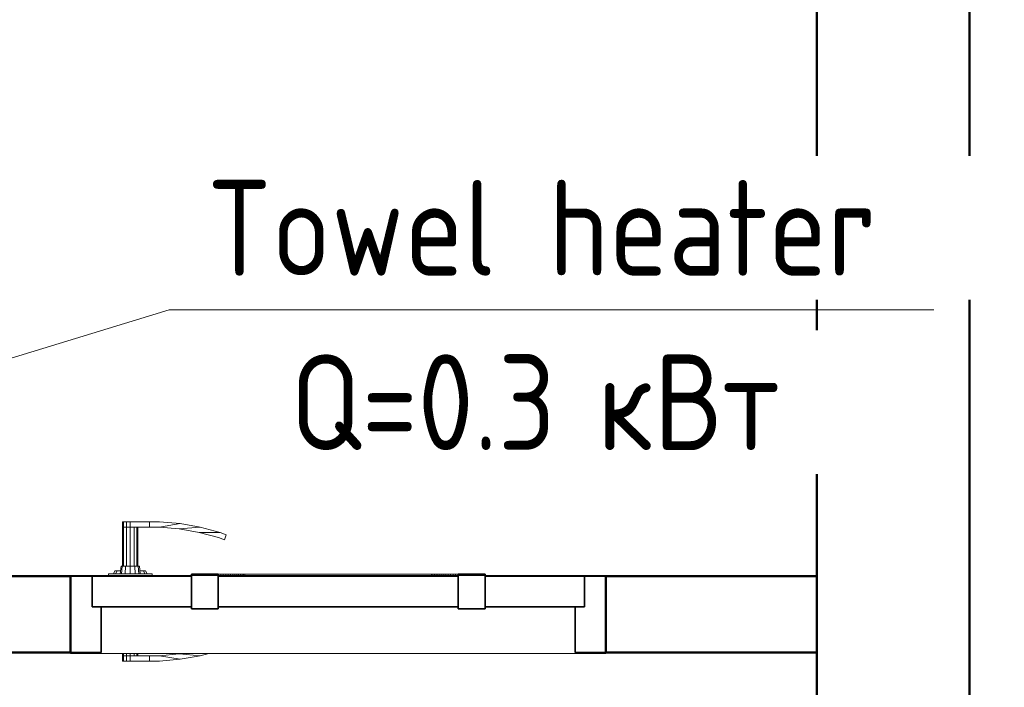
# Model space of a CAD drawing. Header units: millimetres. Extents: x -6579 to 21413, y 4748 to 42777.
# Tile 71 of 79: x 18625 to 19912, y 41031 to 41903. Entities that reach past the tile are written whole.
import ezdxf

# ---------------------------------------------------------------- set-up
doc = ezdxf.new("R2010")
doc.units = ezdxf.units.MM
for name, color, linetype, lineweight in [('A-DOOR-____-MCUT', 31, 'Continuous', 35), ('A-DOOR-____-OTLN', 31, 'Continuous', 20), ('A-GENM-____-MCUT', 13, 'Continuous', 50), ('A-GENM-____-OTLN', 13, 'Continuous', 20), ('A-WALL-____-MCUT', 113, 'Continuous', 50), ('A-WALL-____-OTLN', 113, 'Continuous', 20), ('M-EQPM-___-IDEN', 50, 'Continuous', 20)]:
    doc.layers.add(name, color=color, linetype=linetype, lineweight=lineweight)
doc.styles.add('GOST Common_1', font='GOST_Common.ttf', dxfattribs={"width": 0.9, "height": 125})

# ---------------------------------------------------------------- blocks, each defined once
blk = doc.blocks.new('Прямая форма - 83 new-608804-В_Этаж 03_Отопление')
at = {"layer": 'A-DOOR-____-MCUT', "color": 53}
for p, q in [((-322, 0), (-350, 0)), ((-350, 0), (-350, -100)), ((-322, -40), (-322, 0)), ((-192, 0), (-322, 0)), ((-322, 0), (-322, -40)), ((-157, 2.5), (-192, 2.5)), ((-192, 2.5), (-192, -42.5)), ((-192, -40), (-192, 0)), ((-157, -42.5), (-157, 2.5)), ((157, 0), (-157, 0)), ((-157, 0), (-157, -40)), ((192, 2.5), (157, 2.5)), ((157, 2.5), (157, -42.5)), ((157, -40), (157, 0)), ((192, -42.5), (192, 2.5)), ((322, 0), (192, 0)), ((192, 0), (192, -40)), ((350, 0), (322, 0)), ((322, 0), (322, -40)), ((322, -40), (322, 0)), ((350, -100), (350, 0)), ((-310, -40), (-322, -40)), ((-322, -40), (-192, -40)), ((-310, -100), (-310, -40)), ((-192, -42.5), (-157, -42.5)), ((-157, -40), (157, -40)), ((157, -42.5), (192, -42.5)), ((192, -40), (322, -40)), ((322, -40), (310, -40)), ((310, -40), (310, -100)), ((-350, -100), (-310, -100)), ((310, -100), (350, -100))]:
    blk.add_line(p, q, dxfattribs=at)
at = {"layer": 'A-DOOR-____-OTLN', "color": 253}
for p, q in [((-282, 71), (-280.7, 71)), ((-282, 71), (-282, 64)), ((-280.7, 71), (-277, 71)), ((-280.7, 71), (-280.7, 64)), ((-277, 71), (-272, 71)), ((-277, 71), (-277, 64)), ((-272, 71), (-247, 71)), ((-272, 71), (-272, 64)), ((-233.6, 71), (-247, 71)), ((-247, 71), (-247, 64)), ((-247, 71), (-247, 64)), ((-233.9, 64), (-206.9, 68.7)), ((-206.9, 68.7), (-233.6, 71)), ((-180.5, 64), (-206.9, 68.7)), ((-282, 64), (-280.7, 64)), ((-282, 64), (-282, 13)), ((-280.7, 64), (-282, 64)), ((-280.7, 64), (-277, 64)), ((-280.7, 64), (-280.7, 13)), ((-277, 64), (-280.7, 64)), ((-277, 64), (-272, 64)), ((-277, 64), (-277, 13)), ((-272, 64), (-277, 64)), ((-272, 64), (-272, 13)), ((-247, 64), (-272, 64)), ((-267, 13), (-267, 64)), ((-263.3, 13), (-263.3, 64)), ((-262, 64), (-262, 13)), ((-247, 64), (-233.9, 64)), ((-207.8, 61.7), (-233.9, 64)), ((-207.8, 61.7), (-180.5, 64)), ((-182, 57.2), (-207.8, 61.7)), ((-156.7, 50.4), (-182, 57.2)), ((-154.6, 57.1), (-182, 57.2)), ((-180.5, 64), (-154.6, 57.1)), ((-154.6, 57.1), (-146.5, 54.1)), ((-146.5, 54.1), (-148.8, 47.5)), ((-148.8, 47.5), (-156.7, 50.4)), ((-285, 3), (-284, 13)), ((-284, 13), (-282.4, 13)), ((-283.3, 3), (-282.4, 13)), ((-282.4, 13), (-278, 13)), ((-278.5, 3), (-278, 13)), ((-278, 13), (-272, 13)), ((-272, 13), (-266, 13)), ((-272, 3), (-272, 13)), ((-266, 13), (-261.6, 13)), ((-265.5, 3), (-266, 13)), ((-261.6, 13), (-260, 13)), ((-261.6, 13), (-260.7, 3)), ((-260, 13), (-259, 3)), ((-243.5, 3), (-300.5, 3)), ((-300.5, 3), (-300.5, 1)), ((-294, 3), (-292, 7)), ((-292, 7), (-289.3, 7)), ((-291.1, 3), (-289.3, 7)), ((-289.3, 7), (-284.6, 7)), ((-259.4, 7), (-254.7, 7)), ((-254.7, 7), (-252, 7)), ((-254.7, 7), (-252.9, 3)), ((-252, 7), (-250, 3)), ((-243.5, 1), (-243.5, 3)), ((-157, 2.5), (-153.6, 2.5)), ((-153.6, 2.5), (-150.3, 2.5)), ((-153.6, 2.5), (-153.6, 1)), ((-150.3, 2.5), (-147, 2.5)), ((-150.3, 2.5), (-150.3, 1)), ((-147, 2.5), (-143.9, 2.5)), ((-147, 2.5), (-147, 1)), ((-143.9, 2.5), (-140.9, 2.5)), ((-143.9, 2.5), (-143.9, 1)), ((-140.9, 2.5), (-138, 2.5)), ((-140.9, 2.5), (-140.9, 1)), ((-138, 2.5), (-135.3, 2.5)), ((-138, 2.5), (-138, 1)), ((-135.3, 2.5), (-132.7, 2.5)), ((-135.3, 2.5), (-135.3, 1)), ((-132.7, 2.5), (-130.3, 2.5)), ((-132.7, 2.5), (-132.7, 1)), ((-130.3, 2.5), (-127.9, 2.5)), ((-130.3, 2.5), (-130.3, 1)), ((-127.9, 2.5), (-125.8, 2.5)), ((-127.9, 2.5), (-127.9, 1)), ((-125.8, 2.5), (-123.8, 2.5)), ((-125.8, 2.5), (-125.8, 1)), ((-123.8, 2.5), (-122, 2.5)), ((-123.8, 2.5), (-123.8, 1)), ((-122, 2.5), (0, 2.5)), ((-122, 2.5), (-122, 1)), ((0, 2.5), (122, 2.5)), ((122, 2.5), (123.8, 2.5)), ((122, 2.5), (122, 1)), ((123.8, 2.5), (125.8, 2.5)), ((123.8, 2.5), (123.8, 1)), ((125.8, 2.5), (127.9, 2.5)), ((125.8, 2.5), (125.8, 1)), ((127.9, 2.5), (130.3, 2.5)), ((127.9, 2.5), (127.9, 1)), ((130.3, 2.5), (132.7, 2.5)), ((130.3, 2.5), (130.3, 1)), ((132.7, 2.5), (135.3, 2.5)), ((132.7, 2.5), (132.7, 1)), ((135.3, 2.5), (138, 2.5)), ((135.3, 2.5), (135.3, 1)), ((138, 2.5), (140.9, 2.5)), ((138, 2.5), (138, 1)), ((140.9, 2.5), (143.9, 2.5)), ((140.9, 2.5), (140.9, 1)), ((143.9, 2.5), (147, 2.5)), ((143.9, 2.5), (143.9, 1)), ((147, 2.5), (150.3, 2.5)), ((147, 2.5), (147, 1)), ((150.3, 2.5), (153.6, 2.5)), ((150.3, 2.5), (150.3, 1)), ((153.6, 2.5), (157, 2.5)), ((153.6, 2.5), (153.6, 1)), ((-282, -101), (-282, -104)), ((-280.7, -101), (-280.7, -104)), ((-277, -101), (-277, -104)), ((-272, -101), (-272, -104)), ((-267, -104), (-267, -101)), ((-263.3, -104), (-263.3, -101)), ((-262, -101), (-262, -104)), ((-207.8, -101.7), (-233.9, -104)), ((-207.8, -101.7), (-203.7, -101)), ((-180.5, -104), (-207.8, -101.7)), ((-169.3, -101), (-180.5, -104)), ((-282, -104), (-280.7, -104)), ((-282, -104), (-282, -111)), ((-280.7, -104), (-282, -104)), ((-280.7, -111), (-282, -111)), ((-280.7, -104), (-277, -104)), ((-280.7, -104), (-280.7, -111)), ((-277, -104), (-280.7, -104)), ((-277, -111), (-280.7, -111)), ((-277, -104), (-272, -104)), ((-277, -104), (-277, -111)), ((-277, -104), (-272, -104)), ((-272, -111), (-277, -111)), ((-272, -104), (-247, -104)), ((-272, -104), (-272, -111)), ((-247, -111), (-272, -111)), ((-247, -104), (-247, -111)), ((-233.9, -104), (-247, -104)), ((-247, -104), (-247, -111)), ((-247, -111), (-233.6, -111)), ((-206.9, -108.7), (-233.9, -104)), ((-233.6, -111), (-206.9, -108.7)), ((-180.5, -104), (-206.9, -108.7))]:
    blk.add_line(p, q, dxfattribs=at)
blk = doc.blocks.new('Прямая форма - DOO - 006-613577-В_Этаж 03_Отопление')
blk.add_blockref('Прямая форма - 83 new-608804-В_Этаж 03_Отопление', (350, 0))
blk = doc.blocks.new('Прямая форма - 83 new-613586-В_Этаж 03_Отопление')
at = {"layer": 'A-WALL-____-MCUT', "color": 9}
for p, q in [((2424.2, 0), (897, 0)), ((2424.2, -100), (2424.2, 0)), ((3400, 0), (3124.2, 0)), ((3124.2, 0), (3124.2, -100)), ((3400, -100), (3400, 0)), ((100, -100), (2424.2, -100)), ((3124.2, -100), (3400, -100))]:
    blk.add_line(p, q, dxfattribs=at)
blk = doc.blocks.new('Прямая форма - SW - 010-613587-В_Этаж 03_Отопление')
blk.add_blockref('Прямая форма - 83 new-613586-В_Этаж 03_Отопление', (0, 0))
blk = doc.blocks.new('Family - DOO - 006-613589-В_Этаж 03_Отопление')
at = {"layer": 'A-GENM-____-MCUT', "lineweight": 9}
for p, q in [((350, 1), (-350, 1)), ((-350, 1), (-350, -101)), ((350, -101), (350, 1)), ((-350, -101), (350, -101))]:
    blk.add_line(p, q, dxfattribs=at)
blk = doc.blocks.new('Прямая форма - 83 new-613603-В_Этаж 03_Отопление')
at = {"layer": 'A-WALL-____-MCUT', "color": 9}
for p, q in [((2380, 0), (300, 0)), ((300, -200), (2380, -200))]:
    blk.add_line(p, q, dxfattribs=at)
blk = doc.blocks.new('Прямая форма - SW - 006-613604-В_Этаж 03_Отопление')
blk.add_blockref('Прямая форма - 83 new-613603-В_Этаж 03_Отопление', (0, 0))
blk = doc.blocks.new('83 new_ifc_RVT-1-В_Этаж 03_Отопление')
at = {"layer": 'A-DOOR-____-OTLN', "color": 253, "lineweight": 20}
blk.add_blockref('Прямая форма - DOO - 006-613577-В_Этаж 03_Отопление', (29034.5, 41175.8), dxfattribs=at)
at = {"layer": 'A-GENM-____-OTLN', "color": 253, "lineweight": 20}
blk.add_blockref('Family - DOO - 006-613589-В_Этаж 03_Отопление', (29384.5, 41175.8), dxfattribs=at)
at = {"layer": 'A-WALL-____-OTLN', "color": 253, "lineweight": 20, "rotation": 270}
blk.add_blockref('Прямая форма - SW - 006-613604-В_Этаж 03_Отопление', (30210.3, 42775.8), dxfattribs=at)
at = {"layer": 'A-WALL-____-OTLN', "color": 253, "lineweight": 20}
blk.add_blockref('Прямая форма - SW - 010-613587-В_Этаж 03_Отопление', (26610.3, 41175.8), dxfattribs=at)
blk = doc.blocks.new('ADSK_M_Оборудование_Отопительный прибор - ADSK_Марка _ ADSK_Тепловая мощность_20-1650517-В_Этаж 03_Отопление')
at = {"layer": 'M-EQPM-___-IDEN'}
blk.add_line((-10, 0), (10, 0), dxfattribs=at)

msp = doc.modelspace()

# ---------------------------------------------------------------- linework, layer by layer
at = {"layer": 'M-EQPM-___-IDEN'}
msp.add_line((17995.7, 41272.2), (18820, 41524), dxfattribs=at)

# ---------------------------------------------------------------- block references
at = {"lineweight": 9}
msp.add_blockref('83 new_ifc_RVT-1-В_Этаж 03_Отопление', (-10343.4, 0), dxfattribs=at)
at = {"layer": 'M-EQPM-___-IDEN', "xscale": 49.99999999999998, "yscale": 49.99999999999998, "zscale": 49.99999999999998}
msp.add_blockref('ADSK_M_Оборудование_Отопительный прибор - ADSK_Марка _ ADSK_Тепловая мощность_20-1650517-В_Этаж 03_Отопление', (19320, 41524), dxfattribs=at)

# ---------------------------------------------------------------- next in the draw order: texts
at = {"layer": 'M-EQPM-___-IDEN', "lineweight": 9, "char_height": 125, "attachment_point": 1, "style": 'GOST Common_1', "bg_fill": 3, "box_fill_scale": 1.25, "bg_fill_color": 256, "bg_fill_true_color": 13158600, "bg_fill_transparency": 0}
for s, insert, width in [('Towel heater', (18869.6, 41693.6), 1082.278), ('Q=0.3 ', (18978.3, 41465.7), 487.025)]:
    msp.add_mtext(s, dxfattribs=dict(at, insert=insert, width=width))

# ---------------------------------------------------------------- next in the draw order: texts
at = {"layer": 'M-EQPM-___-IDEN', "lineweight": 9, "insert": (19380.1, 41465.7), "char_height": 125, "width": 331.899, "attachment_point": 1, "style": 'GOST Common_1', "bg_fill": 3, "box_fill_scale": 1.25, "bg_fill_color": 256, "bg_fill_true_color": 13158600, "bg_fill_transparency": 0}
msp.add_mtext('кВт', dxfattribs=at)

doc.saveas('drawing.dxf')
